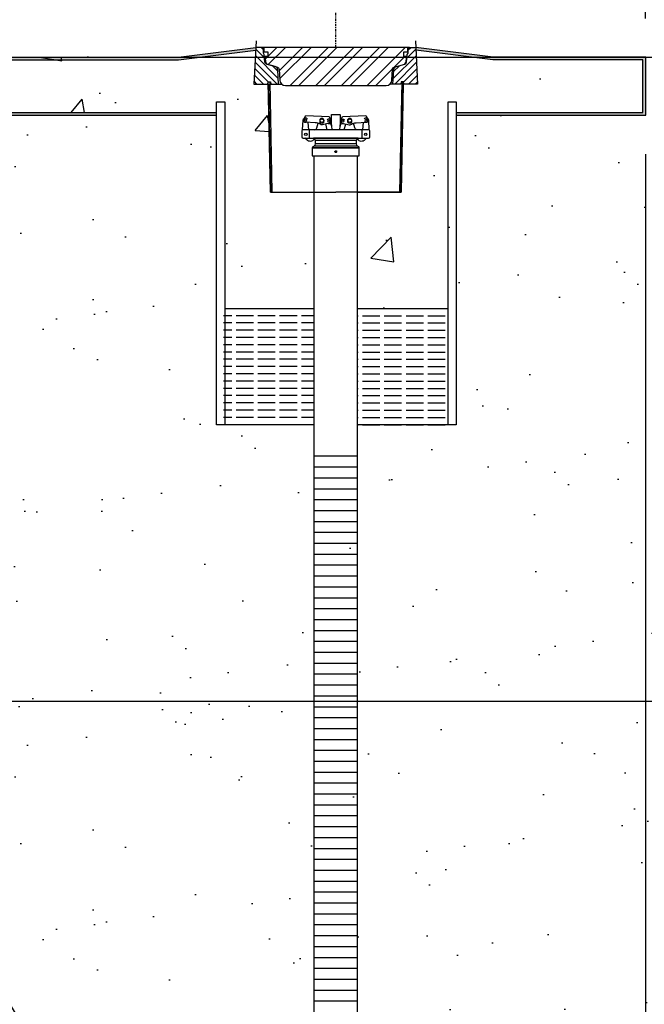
# Model space of a CAD drawing. Extents: x -169 to 2224, y 0 to 2796.
# Tile 240 of 256: x 1867 to 1932, y 322 to 424. Entities that reach past the tile are written whole.
import ezdxf

# ---------------------------------------------------------------- set-up
doc = ezdxf.new("R2010")
doc.units = 0
doc.header["$MEASUREMENT"] = 0
doc.header["$PDSIZE"] = 1
doc.linetypes.add('CENTER1', pattern=[0.6625, 0.5, -0.075, 0.0125, -0.075])
doc.linetypes.add('HIDDEN3', pattern=[0.1875, 0.125, -0.0625])
doc.layers.get('DEFPOINTS').update_dxf_attribs({"linetype": 'CONTINUOUS'})
for name, color, linetype in [('ADAPTOR-RING', 3, 'CONTINUOUS'), ('BENTONITE', 3, 'CONTINUOUS'), ('BENTONITE-HATCH', 2, 'CONTINUOUS'), ('CENTERLINE', 3, 'CENTER1'), ('CONCRETE-HATCH', 2, 'CONTINUOUS'), ('DIM', 3, 'CONTINUOUS'), ('MONITOR-WELL-COVER', 2, 'CONTINUOUS'), ('MONITOR-WELL-COVER-HATCH', 252, 'CONTINUOUS'), ('MONITOR-WELL-MANHOLE', 2, 'CONTINUOUS'), ('MONITOR-WELL-MANHOLE-HATCH', 7, 'CONTINUOUS'), ('PEAGRAVEL-HATCH', 3, 'CONTINUOUS'), ('PVC-4', 4, 'CONTINUOUS'), ('PVC-4-HATCH', 7, 'CONTINUOUS'), ('TANK-SLAB', 6, 'CONTINUOUS'), ('TANK-UST', 5, 'CONTINUOUS'), ('WELL-CAP', 3, 'CONTINUOUS')]:
    doc.layers.add(name, color=color, linetype=linetype)
doc.layers.add('FREEZE-LINES', color=8, linetype='CONTINUOUS', plot=False)
doc.styles.add('SIMPLEX', font='simplex')
doc.dimstyles.new('DIM64', dxfattribs={"dimscale": 64, "dimtxt": 0.09375, "dimasz": 0.09375, "dimexe": 0.0625, "dimexo": 0.0625, "dimgap": 0.046875, "dimtad": 1, "dimdec": 4, "dimzin": 3, "dimdsep": 46, "dimlunit": 4, "dimtxsty": 'SIMPLEX', "dimcen": 0, "dimclrd": 256, "dimclre": 256, "dimclrt": 256, "dimadec": 0, "dimazin": 0, "dimtfac": 1, "dimtdec": 4, "dimtmove": 0, "dimatfit": 3, "dimfxl": 1, "dimfrac": 2, "dimtolj": 1, "dimtzin": 0, "dimarcsym": 0})

# ---------------------------------------------------------------- blocks, each defined once
blk = doc.blocks.new('*D14')
at = {"layer": 'DEFPOINTS', "color": 0, "transparency": 16777216}
for p in [(1811.37, 353.52), (2096.76, 353.52), (1887.12, 227.52)]:
    blk.add_point(p, dxfattribs=at)
at = {"layer": 'DIM', "lineweight": -2, "transparency": 16777216}
for p, q in [((1815.37, 353.52), (2100.76, 353.52)), ((2096.76, 233.52), (2096.76, 347.52)), ((1891.12, 227.52), (2100.76, 227.52))]:
    blk.add_line(p, q, dxfattribs=at)
at = {"layer": 'DIM', "transparency": 16777216}
for points in [[(2095.76, 347.52), (2097.76, 347.52), (2096.76, 353.52)], [(2095.76, 233.52), (2097.76, 233.52), (2096.76, 227.52)]]:
    blk.add_solid(points, dxfattribs=at)
at = {"layer": 'DIM', "transparency": 16777216, "insert": (2089.19, 290.52), "char_height": 6, "attachment_point": 5, "rotation": 90, "style": 'SIMPLEX'}
blk.add_mtext('\\A1;10\'-6" O.D. (F.V.)', dxfattribs=at)
blk = doc.blocks.new('*D16')
at = {"layer": 'DEFPOINTS', "color": 0, "transparency": 16777216}
for p in [(2060.26, 420.01), (2096.76, 420.01), (1811.37, 353.52)]:
    blk.add_point(p, dxfattribs=at)
at = {"layer": 'DIM', "lineweight": -2, "transparency": 16777216}
for p, q in [((2064.26, 420.01), (2100.76, 420.01)), ((2096.76, 359.52), (2096.76, 414.01)), ((1815.37, 353.52), (2100.76, 353.52))]:
    blk.add_line(p, q, dxfattribs=at)
at = {"layer": 'DIM', "transparency": 16777216}
for points in [[(2095.76, 414.01), (2097.76, 414.01), (2096.76, 420.01)], [(2095.76, 359.52), (2097.76, 359.52), (2096.76, 353.52)]]:
    blk.add_solid(points, dxfattribs=at)
at = {"layer": 'DIM', "transparency": 16777216, "insert": (2090.19, 386.76), "char_height": 6, "attachment_point": 5, "rotation": 90, "style": 'SIMPLEX'}
blk.add_mtext('\\A1;60"', dxfattribs=at)
blk = doc.blocks.new('*D18')
at = {"layer": 'DEFPOINTS', "color": 0, "transparency": 16777216}
for p in [(1899.87, 437.25), (1899.87, 437.25), (1931.87, 420.01)]:
    blk.add_point(p, dxfattribs=at)
at = {"layer": 'DIM', "lineweight": -2, "transparency": 16777216}
for p, q in [((1931.87, 424.01), (1931.87, 441.25)), ((1925.87, 437.25), (1905.87, 437.25))]:
    blk.add_line(p, q, dxfattribs=at)
at = {"layer": 'DIM', "transparency": 16777216}
for points in [[(1905.87, 438.25), (1905.87, 436.25), (1899.87, 437.25)], [(1925.87, 438.25), (1925.87, 436.25), (1931.87, 437.25)]]:
    blk.add_solid(points, dxfattribs=at)
at = {"layer": 'DIM', "transparency": 16777216, "insert": (1915.87, 443.83), "char_height": 6, "attachment_point": 5, "style": 'SIMPLEX'}
blk.add_mtext('\\A1;2\'-8"', dxfattribs=at)
blk = doc.blocks.new('*D19')
at = {"layer": 'DEFPOINTS', "color": 0, "transparency": 16777216}
for p in [(1294.37, 414.29), (1931.87, 414.01), (1931.87, 136.52)]:
    blk.add_point(p, dxfattribs=at)
at = {"layer": 'DIM', "lineweight": -2, "transparency": 16777216}
for p, q in [((1294.37, 410.29), (1294.37, 132.52)), ((1931.87, 410.01), (1931.87, 132.52)), ((1300.37, 136.52), (1925.87, 136.52))]:
    blk.add_line(p, q, dxfattribs=at)
at = {"layer": 'DIM', "transparency": 16777216}
for points in [[(1300.37, 137.52), (1300.37, 135.52), (1294.37, 136.52)], [(1925.87, 137.52), (1925.87, 135.52), (1931.87, 136.52)]]:
    blk.add_solid(points, dxfattribs=at)
at = {"layer": 'DIM', "transparency": 16777216, "insert": (1613.12, 144.09), "char_height": 6, "attachment_point": 5, "style": 'SIMPLEX'}
blk.add_mtext('\\A1;53\'-1 1/2" (F.V. TANK SLAB)', dxfattribs=at)
blk = doc.blocks.new('*D20')
at = {"layer": 'DEFPOINTS', "color": 0, "transparency": 16777216}
for p in [(1931.87, 414.01), (1875.12, 155.02), (1931.87, 155.02)]:
    blk.add_point(p, dxfattribs=at)
at = {"layer": 'DIM', "lineweight": -2, "transparency": 16777216}
for p, q in [((1931.87, 410.01), (1931.87, 151.02)), ((1881.12, 155.02), (1925.87, 155.02))]:
    blk.add_line(p, q, dxfattribs=at)
at = {"layer": 'DIM', "transparency": 16777216}
for points in [[(1881.12, 156.02), (1881.12, 154.02), (1875.12, 155.02)], [(1925.87, 156.02), (1925.87, 154.02), (1931.87, 155.02)]]:
    blk.add_solid(points, dxfattribs=at)
at = {"layer": 'DIM', "transparency": 16777216, "insert": (1903.5, 162.59), "char_height": 6, "attachment_point": 5, "style": 'SIMPLEX'}
blk.add_mtext('\\A1;4\'-8 3/4"', dxfattribs=at)

msp = doc.modelspace()

# ---------------------------------------------------------------- hatches: boundary and pattern name
at = {"layer": 'BENTONITE-HATCH', "linetype": 'Continuous'}
h = msp.add_hatch(dxfattribs=at)
h.set_pattern_fill('ACAD_ISO02W100,_I', color=256, scale=0.15, style=2)
h.set_pattern_definition([(180, (1400.8718, 388.06986), (0, 0.75), [1.8, -0.45])])
h.paths.add_polyline_path([(1897.62181, 394.06986), (1888.28102, 394.06986), (1888.28102, 382.06986), (1897.62181, 382.06986)])
h = msp.add_hatch(dxfattribs=at)
h.set_pattern_fill('ACAD_ISO02W100,_I', color=256, scale=0.15, style=2)
h.set_pattern_definition([(0, (1400.8718, 388.06986), (0, 0.75), [1.8, -0.45])])
h.paths.add_polyline_path([(1902.12181, 394.06986), (1911.46261, 394.06986), (1911.46261, 382.06986), (1902.12181, 382.06986)])
at = {"layer": 'CONCRETE-HATCH'}
h = msp.add_hatch(dxfattribs=at)
h.set_pattern_fill('AR-CONC', color=256, scale=2.67, style=0)
h.set_pattern_definition([(50, (1423.872, 394.07), (19.15085, -1.6755), [2.0025, -22.0275]), (355, (1423.872, 394.07), (-3.7047, 20.0835), [1.602, -17.622]), (100.4514, (1425.468, 393.93), (15.4462, 18.408), [1.7019, -18.7205]), (46.184, (1423.872, 399.41), (28.4953, -4.4194), [3.0038, -33.0412]), (96.6356, (1426.246, 399.042), (24.9555, 26.009), [2.5528, -28.0807]), (351.184, (1423.872, 399.41), (24.9555, 26.009), [2.403, -26.433]), (21, (1426.542, 398.075), (15.9374, -10.7499), [2.0025, -22.0275]), (326, (1426.542, 398.075), (6.4965, 19.3615), [1.602, -17.622]), (71.4514, (1427.87, 397.179), (22.43394, 8.6116), [1.7019, -18.7205]), (37.5, (1423.872, 394.07), (0.32467, 8.88827), [0, -17.4084, 0, -17.889, 0, -17.68875]), (7.5, (1423.872, 394.07), (7.02396, 10.5308), [0, -10.1994, 0, -17.0079, 0, -6.74175]), (327.5, (1417.918, 394.07), (14.25306, -0.60222), [0, -6.675, 0, -20.826, 0, -27.6345]), (317.5, (1415.248, 394.07), (15.57107, 2.6728), [0, -8.6775, 0, -13.8306, 0, -19.6245])])
h.paths.add_polyline_path([(1797.00629, 417.96405), (1797.04578, 417.96405), (1797.08744, 417.72783), (1798.5037, 417.72783), (1798.32058, 421.22205), (1810.28811, 419.72611), (1862.88944, 419.72611), (1891.60698, 420.72205), (1891.42385, 417.22783), (1892.90757, 417.22783), (1893.12184, 406.06686), (1893.27806, 406.06986), (1897.62181, 406.06986), (1897.62181, 394.06986), (1888.40011, 394.06986), (1888.40011, 415.39791), (1887.55636, 415.39791), (1887.55636, 414.28861), (1797.37037, 414.28861)])
h = msp.add_hatch(dxfattribs=at)
h.set_pattern_fill('AR-CONC', color=256, scale=2.67, style=0)
h.set_pattern_definition([(50, (1369.153, 417.007), (19.15085, -1.6755), [2.0025, -22.0275]), (355, (1369.153, 417.007), (-3.70466, 20.0835), [1.602, -17.622]), (100.4514, (1370.749, 416.868), (15.4462, 18.40804), [1.70186, -18.7205]), (46.184, (1369.153, 422.347), (28.4953, -4.4194), [3.0038, -33.0412]), (96.6356, (1371.528, 421.98), (24.9555, 26.009), [2.5528, -28.0807]), (351.184, (1369.153, 422.347), (24.9555, 26.009), [2.403, -26.433]), (21, (1371.823, 421.012), (15.9374, -10.74992), [2.0025, -22.0275]), (326, (1371.823, 421.012), (6.4965, 19.3615), [1.602, -17.622]), (71.4514, (1373.151, 420.117), (22.43394, 8.61156), [1.70186, -18.7205]), (37.5, (1369.153, 417.0074), (0.32467, 8.88827), [0, -17.4084, 0, -17.889, 0, -17.68875]), (7.5, (1369.153, 417.007), (7.02396, 10.5308), [0, -10.1994, 0, -17.0079, 0, -6.74175]), (327.5, (1363.199, 417.007), (14.25306, -0.602215), [0, -6.675, 0, -20.826, 0, -27.6345]), (317.5, (1360.529, 417.007), (15.57107, 2.6728), [0, -8.6775, 0, -13.8306, 0, -19.6245])])
h.paths.add_polyline_path([(1908.13665, 420.72205), (1916.10419, 419.72611), (1931.59056, 419.72611), (1931.59056, 414.28861), (1912.30636, 414.28861), (1912.30636, 415.39791), (1911.46261, 415.39791), (1911.46261, 394.06986), (1902.12181, 394.06986), (1902.12181, 406.06986), (1906.46556, 406.06986), (1906.62179, 406.06686), (1906.83606, 417.22783), (1908.31978, 417.22783)])
at = {"layer": 'MONITOR-WELL-COVER-HATCH'}
h = msp.add_hatch(dxfattribs=at)
h.set_pattern_fill('ANSI32', color=256, scale=5, style=0)
h.set_pattern_definition([(45, (-573.5064, -564.0074), (-1.3258252, 1.3258252), []), (45, (-572.6225, -564.0074), (-1.3258252, 1.3258252), [])])
edge = h.paths.add_edge_path()
edge.add_line((1905.07602, 417.08019), (1894.6676, 417.08019))
edge.add_arc((1894.6676, 417.67074), 0.59055, 182.9998438, 270, ccw=False)
edge.add_line((1894.07786, 417.63984), (1894.01869, 418.76904))
edge.add_arc((1893.78279, 418.75668), 0.23622, 2.9998438, 75)
edge.add_line((1893.84393, 418.98485), (1892.89131, 419.2401))
edge.add_arc((1892.99321, 419.62039), 0.3937, 186.3110293, 255, ccw=False)
edge.add_line((1892.60189, 419.57711), (1892.54713, 420.07232))
edge.add_line((1892.54713, 420.07232), (1892.86209, 420.07232))
edge.add_line((1892.86209, 420.07232), (1892.86209, 420.54476))
edge.add_line((1892.86209, 420.54476), (1892.4487, 420.54476))
edge.add_line((1892.4487, 420.54476), (1892.4487, 420.91877))
edge.add_line((1892.4487, 420.91877), (1892.49984, 421.00736))
edge.add_line((1892.49984, 421.00736), (1907.24378, 421.00736))
edge.add_line((1907.24378, 421.00736), (1907.29493, 420.91877))
edge.add_line((1907.29493, 420.91877), (1907.29493, 420.54476))
edge.add_line((1907.29493, 420.54476), (1906.88154, 420.54476))
edge.add_line((1906.88154, 420.54476), (1906.88154, 420.07232))
edge.add_line((1906.88154, 420.07232), (1907.1965, 420.07232))
edge.add_line((1907.1965, 420.07232), (1907.14173, 419.57711))
edge.add_arc((1906.75042, 419.62039), 0.3937, 285, 353.6889707, ccw=False)
edge.add_line((1906.85232, 419.2401), (1905.8997, 418.98485))
edge.add_arc((1905.96084, 418.75668), 0.23622, 105, 177.0001562)
edge.add_line((1905.72494, 418.76904), (1905.66576, 417.63984))
edge.add_arc((1905.07602, 417.67074), 0.59055, 270, 357.0001562, ccw=False)
at = {"layer": 'MONITOR-WELL-MANHOLE-HATCH'}
h = msp.add_hatch(dxfattribs=at)
h.set_pattern_fill('LINE', color=256, scale=4, angle=135, style=0)
h.set_pattern_definition([(135, (-573.50637, -564.00736), (-0.35355339, -0.35355339), [])])
h.paths.add_polyline_path([(1891.62193, 421.00736), (1892.27731, 421.00736, -0.363970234), (1892.35485, 420.94229), (1892.40933, 420.63334), (1892.40933, 420.41539), (1892.48807, 420.27901), (1892.55766, 419.48356, 0.315298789), (1892.73185, 419.27598), (1893.59797, 419.0439, -0.324919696), (1893.88924, 418.68422), (1893.96556, 417.22783), (1893.15965, 417.22783), (1893.11799, 417.46405), (1892.92126, 417.46405), (1892.88177, 417.46405), (1892.84012, 417.22783), (1891.42385, 417.22783)])
h = msp.add_hatch(dxfattribs=at)
h.set_pattern_fill('LINE', color=256, scale=4, angle=45, style=0)
h.set_pattern_definition([(45, (1430.554, 461.54994), (-0.3535534, 0.3535534), [])])
h.paths.add_polyline_path([(1905.85439, 418.68422, -0.324919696), (1906.14565, 419.0439), (1907.01178, 419.27598, 0.315298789), (1907.18596, 419.48356), (1907.25556, 420.27901), (1907.3343, 420.41539), (1907.3343, 420.63334), (1907.38877, 420.94229, -0.363970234), (1907.46632, 421.00736), (1908.1217, 421.00736), (1908.31978, 417.22783), (1906.90351, 417.22783), (1906.86186, 417.46405), (1906.62564, 417.46405), (1906.58398, 417.22783), (1905.77806, 417.22783)])
at = {"layer": 'PEAGRAVEL-HATCH'}
h = msp.add_hatch(dxfattribs=at)
h.set_pattern_fill('AR-SAND', color=256, scale=7.5, style=0)
h.set_pattern_definition([(37.5, (1253.29, 290.516), (-0.47245, 14.45118), [0, -11.4, 0, -12.75, 0, -12.1875]), (7.5, (1253.29, 290.516), (13.27333, 21.1661), [0, -6.15, 0, -10.275, 0, -3.9375]), (327.5, (1244.065, 290.516), (23.35606, 0.04244), [0, -3.75, 0, -13.5, 0, -17.625]), (317.5, (1244.065, 290.516), (22.54595, 6.58257), [0, -1.875, 0, -8.85, 0, -10.125])])
h.paths.add_polyline_path([(1911.50442, 414.00736), (1931.06988, 414.00736), (1931.06988, 418.00736), (2047.45348, 418.00736), (1996.23315, 362.66631), (1993.07116, 357.93595), (1992.03445, 354.25678), (1990.42754, 350.05201), (1988.3541, 345.32165), (1986.22883, 339.5401), (1983.5852, 331.13056), (1980.99341, 325.8746), (1978.7111, 321.72538), (1977.83142, 319.56745), (1976.7947, 316.93948), (1975.18779, 314.3115), (1972.54416, 309.05554), (1970.98908, 304.85077), (1969.06644, 299.69604), (1967.17766, 293.87147), (1965.85561, 291.10408), (1965.61407, 290.51592), (1901.31988, 290.51592), (1901.31988, 382.06986), (1911.50442, 382.06986)])
h.paths.add_polyline_path([(1962.87877, 303.54366), (1903.87877, 303.54366), (1903.87877, 322.54366), (1962.87877, 322.54366)], flags=24)
h = msp.add_hatch(dxfattribs=at)
h.set_pattern_fill('AR-SAND', color=256, scale=7.5, style=0)
h.set_pattern_definition([(37.5, (1423.872, 353.516), (-0.47245, 14.45118), [0, -11.4, 0, -12.75, 0, -12.1875]), (7.5, (1423.872, 353.516), (13.2733, 21.1661), [0, -6.15, 0, -10.275, 0, -3.9375]), (327.5, (1414.647, 353.516), (23.35606, 0.04244), [0, -3.75, 0, -13.5, 0, -17.625]), (317.5, (1414.647, 353.516), (22.54595, 6.5826), [0, -1.875, 0, -8.85, 0, -10.125])])
edge = h.paths.add_edge_path()
edge.add_ellipse((1811.20816, 364.18384), major_axis=(0, -0.595), ratio=0.479200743, start_angle=0, end_angle=180)
edge.add_ellipse((1811.20816, 365.37384), major_axis=(0, -0.595), ratio=0.479200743, start_angle=0, end_angle=180, ccw=False)
edge.add_ellipse((1811.20816, 365.37384), major_axis=(0, -0.595), ratio=0.479200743, start_angle=180, end_angle=360, ccw=False)
edge.add_line((1811.20816, 365.96884), (1808.87181, 365.96884))
edge.add_line((1808.87181, 365.96884), (1808.87181, 370.25844))
edge.add_line((1808.87181, 370.25844), (1811.20816, 370.25844))
edge.add_ellipse((1811.20816, 370.50844), major_axis=(0, -0.25), ratio=0.479200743, start_angle=0, end_angle=180)
edge.add_ellipse((1811.20816, 371.00844), major_axis=(0, 0.25), ratio=0.479200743, start_angle=180, end_angle=360)
edge.add_line((1811.20816, 371.25844), (1808.87181, 371.25844))
edge.add_line((1808.87181, 371.25844), (1808.87181, 414.09977))
edge.add_line((1808.87181, 414.09977), (1887.55636, 414.09977))
edge.add_line((1887.55636, 414.09977), (1887.55636, 382.06986))
edge.add_line((1887.55636, 382.06986), (1897.62181, 380.70554))
edge.add_line((1897.62181, 380.70554), (1897.62181, 352.1516))
edge.add_line((1897.62181, 352.1516), (1808.87181, 353.51592))
edge.add_line((1808.87181, 353.51592), (1808.87181, 363.58884))
edge.add_line((1808.87181, 363.58884), (1811.2632, 363.58884))
h = msp.add_hatch(dxfattribs=at)
h.set_pattern_fill('AR-SAND', color=256, scale=7.5, style=0)
h.set_pattern_definition([(37.5, (1423.872, 290.516), (-0.47245, 14.45118), [0, -11.4, 0, -12.75, 0, -12.1875]), (7.5, (1423.872, 290.516), (13.2733, 21.1661), [0, -6.15, 0, -10.275, 0, -3.9375]), (327.5, (1414.647, 290.516), (23.35606, 0.04244), [0, -3.75, 0, -13.5, 0, -17.625]), (317.5, (1414.647, 290.516), (22.54595, 6.5826), [0, -1.875, 0, -8.85, 0, -10.125])])
edge = h.paths.add_edge_path()
edge.add_line((1816.90783, 351.51592), (1812.37181, 351.51592))
edge.add_line((1812.37181, 351.51592), (1811.37181, 353.51592))
edge.add_line((1811.37181, 353.51592), (1897.62181, 353.51592))
edge.add_line((1897.62181, 353.51592), (1897.62181, 290.51592))
edge.add_line((1897.62181, 290.51592), (1875.12181, 290.51592))
edge.add_arc((1814.05515, 290.51592), 61.06667, 360, 447.3224965)
at = {"layer": 'TANK-SLAB'}
h = msp.add_hatch(color=256, dxfattribs=at)
h.paths.add_polyline_path([(1831.09986, 420.00736), (1831.09986, 419.72611), (1810.28811, 419.72611), (1798.32058, 421.22205), (1798.30562, 421.50736), (1810.30562, 420.00736)])
h.paths.add_polyline_path([(1831.25103, 419.72611), (1831.25103, 420.00736), (1883.62193, 420.00736), (1891.62193, 421.00736), (1891.60698, 420.72205), (1883.63944, 419.72611)])
msp.add_hatch(color=256, dxfattribs=at).paths.add_polyline_path([(1908.13665, 420.72205), (1908.1217, 421.00736), (1916.1217, 420.00736), (1931.87181, 420.00736), (1931.87181, 414.00736), (1912.30636, 414.00736), (1912.30636, 414.28861), (1931.59056, 414.28861), (1931.59056, 419.72611), (1916.10419, 419.72611)])
h = msp.add_hatch(color=256, dxfattribs=at)
h.paths.add_polyline_path([(1831.09986, 414.28861), (1831.09986, 414.00736), (1797.39823, 414.00736), (1797.37037, 414.28861)])
h.paths.add_polyline_path([(1831.25103, 414.00736), (1831.25103, 414.28861), (1887.55636, 414.28861), (1887.55636, 414.00736)])

# ---------------------------------------------------------------- linework, layer by layer
at = {"layer": 'ADAPTOR-RING', "color": 7}
for p, q in [((1897.44553, 410.6562), (1902.2981, 410.6562)), ((1902.12265, 410.82968), (1897.62098, 410.82968)), ((1901.99761, 411.39907), (1897.74601, 411.39907)), ((1901.99761, 411.0462), (1897.74601, 411.0462))]:
    msp.add_line(p, q, dxfattribs=at)
at = {"layer": 'ADAPTOR-RING', "linetype": 'Continuous'}
msp.add_line((1902.2981, 410.6562), (1897.44553, 410.6562), dxfattribs=at)
at = {"layer": 'ADAPTOR-RING'}
msp.add_lwpolyline([(1902.16885, 411.64269), (1897.57425, 411.64269), (1897.62155, 411.61526), (1897.57425, 411.64269), (1897.62142, 411.61533, -0.26744243), (1897.74601, 411.39907), (1897.74601, 411.0462, -0.267926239), (1897.62103, 410.82971), (1897.50802, 410.76445, 0.267926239), (1897.44553, 410.6562), (1897.44553, 409.83827), (1902.2981, 409.83827), (1902.2981, 410.6562, 0.267926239), (1902.23561, 410.76445), (1902.1226, 410.82971, -0.267926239), (1901.99761, 411.0462), (1901.99761, 411.39907, -0.26744243), (1902.12221, 411.61533), (1902.16938, 411.64269), (1902.12208, 411.61526), (1902.16938, 411.64269)], format="xyb", dxfattribs=at)
at = {"layer": 'ADAPTOR-RING', "linetype": 'Continuous'}
msp.add_lwpolyline([(1899.76289, 410.24733), (1899.81735, 410.34166), (1899.92627, 410.34166), (1899.98074, 410.24733), (1899.92627, 410.15301), (1899.81735, 410.15301)], close=True, dxfattribs=at)
at = {"layer": 'BENTONITE', "linetype": 'Continuous'}
for p, q in [((1888.40011, 394.06986), (1897.62181, 394.06986)), ((1902.12181, 394.06986), (1911.46261, 394.06986))]:
    msp.add_line(p, q, dxfattribs=at)
for points in [[(1897.62181, 382.06986), (1887.55636, 382.06986), (1887.55636, 415.39791), (1888.40011, 415.39791), (1888.40011, 382.06986)], [(1911.46261, 382.06986), (1911.46261, 415.39791), (1912.30636, 415.39791), (1912.30636, 382.06986), (1902.12181, 382.06986)]]:
    msp.add_lwpolyline(points, dxfattribs=at)
at = {"layer": 'CENTERLINE', "linetype": 'CENTER1', "ltscale": 0.5}
msp.add_lwpolyline([(1899.87181, 421.00736), (1899.87181, 465.14738)], dxfattribs=at)
at = {"layer": 'DEFPOINTS'}
for points in [[(1891.65839, 421.70302), (1891.42385, 417.22783), (1892.90757, 417.22783), (1893.12184, 406.06686), (1893.27806, 406.06986), (1899.87181, 406.06986)], [(1908.08524, 421.70302), (1908.31978, 417.22783), (1906.83606, 417.22783), (1906.62179, 406.06686), (1906.46556, 406.06986), (1899.87181, 406.06986)]]:
    msp.add_lwpolyline(points, dxfattribs=at)
at = {"layer": 'FREEZE-LINES', "linetype": 'Continuous'}
msp.add_line((1831.25103, 420.00736), (2124.74363, 420.00736), dxfattribs=at)
at = {"layer": 'MONITOR-WELL-COVER', "linetype": 'Continuous'}
msp.add_lwpolyline([(1894.6676, 417.08019), (1905.07602, 417.08019, 0.398960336), (1905.66576, 417.63984), (1905.72494, 418.76904, -0.32492045), (1905.8997, 418.98485), (1906.85232, 419.2401, 0.309020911), (1907.14173, 419.57711), (1907.1965, 420.07232), (1906.88154, 420.07232), (1906.88154, 420.54476), (1907.29493, 420.54476), (1907.29493, 420.91877), (1907.24378, 421.00736), (1892.49984, 421.00736), (1892.4487, 420.91877), (1892.4487, 420.54476), (1892.86209, 420.54476), (1892.86209, 420.07232), (1892.54713, 420.07232), (1892.60189, 419.57711, 0.309020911), (1892.89131, 419.2401), (1893.84393, 418.98485, -0.32492045), (1894.01869, 418.76904), (1894.07786, 417.63984, 0.398960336)], format="xyb", close=True, dxfattribs=at)
at = {"layer": 'MONITOR-WELL-MANHOLE', "color": 7}
for p, q in [((1907.46632, 421.00736), (1892.27731, 421.00736)), ((1893.96556, 417.22783), (1894.27699, 417.22783)), ((1905.77806, 417.22783), (1905.46664, 417.22783))]:
    msp.add_line(p, q, dxfattribs=at)
at = {"layer": 'MONITOR-WELL-MANHOLE', "color": 7, "linetype": 'Continuous'}
for p, q in [((1893.27806, 406.06986), (1897.62181, 406.06986)), ((1902.12181, 406.06986), (1906.46556, 406.06986))]:
    msp.add_line(p, q, dxfattribs=at)
at = {"layer": 'MONITOR-WELL-MANHOLE', "linetype": 'Continuous'}
for points in [[(1893.11799, 417.46405), (1893.15965, 417.22783), (1893.96556, 417.22783), (1893.88924, 418.68422, 0.324919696), (1893.59797, 419.0439), (1892.73185, 419.27598, -0.315298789), (1892.55766, 419.48356), (1892.48807, 420.27901), (1892.40933, 420.41539), (1892.40933, 420.63334), (1892.35485, 420.94229, 0.363970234), (1892.27731, 421.00736), (1891.62193, 421.00736), (1891.42385, 417.22783), (1892.84012, 417.22783), (1892.88177, 417.46405)], [(1906.62564, 417.46405), (1906.58398, 417.22783), (1905.77806, 417.22783), (1905.85439, 418.68422, -0.324919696), (1906.14565, 419.0439), (1907.01178, 419.27598, 0.315298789), (1907.18596, 419.48356), (1907.25556, 420.27901), (1907.3343, 420.41539), (1907.3343, 420.63334), (1907.38877, 420.94229, -0.363970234), (1907.46632, 421.00736), (1908.1217, 421.00736), (1908.31978, 417.22783), (1906.90351, 417.22783), (1906.86186, 417.46405)]]:
    msp.add_lwpolyline(points, format="xyb", close=True, dxfattribs=at)
for points in [[(1893.05931, 417.46405), (1893.27806, 406.06986), (1893.12184, 406.06686), (1892.90309, 417.46105)], [(1906.68431, 417.46405), (1906.46556, 406.06986), (1906.62179, 406.06686), (1906.84054, 417.46105)]]:
    msp.add_lwpolyline(points, close=True, dxfattribs=at)
at = {"layer": 'PVC-4'}
for p, q in [((1897.62181, 206.67857), (1897.62181, 409.83827)), ((1902.12181, 206.67857), (1902.12181, 409.83827))]:
    msp.add_line(p, q, dxfattribs=at)
at = {"layer": 'PVC-4-HATCH', "linetype": 'Continuous'}
for points in [[(1902.12181, 378.80357), (1897.62181, 378.80357)], [(1902.12181, 377.67857), (1897.62181, 377.67857)], [(1902.12181, 376.55357), (1897.62181, 376.55357)], [(1902.12181, 375.42857), (1897.62181, 375.42857)], [(1902.12181, 374.30357), (1897.62181, 374.30357)], [(1902.12181, 373.17857), (1897.62181, 373.17857)], [(1902.12181, 372.05357), (1897.62181, 372.05357)], [(1902.12181, 370.92857), (1897.62181, 370.92857)], [(1902.12181, 369.80357), (1897.62181, 369.80357)], [(1902.12181, 368.67857), (1897.62181, 368.67857)], [(1902.12181, 367.55357), (1897.62181, 367.55357)], [(1902.12181, 366.42857), (1897.62181, 366.42857)], [(1902.12181, 365.30357), (1897.62181, 365.30357)], [(1902.12181, 364.17857), (1897.62181, 364.17857)], [(1902.12181, 363.05357), (1897.62181, 363.05357)], [(1902.12181, 361.92857), (1897.62181, 361.92857)], [(1902.12181, 360.80357), (1897.62181, 360.80357)], [(1902.12181, 359.67857), (1897.62181, 359.67857)], [(1902.12181, 358.55357), (1897.62181, 358.55357)], [(1902.12181, 357.42857), (1897.62181, 357.42857)], [(1902.12181, 356.30357), (1897.62181, 356.30357)], [(1902.12181, 355.17857), (1897.62181, 355.17857)], [(1902.12181, 354.05357), (1897.62181, 354.05357)], [(1902.12181, 352.92857), (1897.62181, 352.92857)], [(1902.12181, 351.80357), (1897.62181, 351.80357)], [(1902.12181, 350.67857), (1897.62181, 350.67857)], [(1902.12181, 349.55357), (1897.62181, 349.55357)], [(1902.12181, 348.42857), (1897.62181, 348.42857)], [(1902.12181, 347.30357), (1897.62181, 347.30357)], [(1902.12181, 346.17857), (1897.62181, 346.17857)], [(1902.12181, 345.05357), (1897.62181, 345.05357)], [(1902.12181, 343.92857), (1897.62181, 343.92857)], [(1902.12181, 342.80357), (1897.62181, 342.80357)], [(1902.12181, 341.67857), (1897.62181, 341.67857)], [(1902.12181, 340.55357), (1897.62181, 340.55357)], [(1902.12181, 339.42857), (1897.62181, 339.42857)], [(1902.12181, 338.30357), (1897.62181, 338.30357)], [(1902.12181, 337.17857), (1897.62181, 337.17857)], [(1902.12181, 336.05357), (1897.62181, 336.05357)], [(1902.12181, 334.92857), (1897.62181, 334.92857)], [(1902.12181, 333.80357), (1897.62181, 333.80357)], [(1902.12181, 332.67857), (1897.62181, 332.67857)], [(1902.12181, 331.55357), (1897.62181, 331.55357)], [(1902.12181, 330.42857), (1897.62181, 330.42857)], [(1902.12181, 329.30357), (1897.62181, 329.30357)], [(1902.12181, 328.17857), (1897.62181, 328.17857)], [(1902.12181, 327.05357), (1897.62181, 327.05357)], [(1902.12181, 325.92857), (1897.62181, 325.92857)], [(1902.12181, 324.80357), (1897.62181, 324.80357)], [(1902.12181, 323.67857), (1897.62181, 323.67857)], [(1902.12181, 322.55357), (1897.62181, 322.55357)]]:
    msp.add_lwpolyline(points, dxfattribs=at)
at = {"layer": 'TANK-SLAB'}
for p, q in [((1852.00103, 414.28861), (1887.55636, 414.28861)), ((1852.00103, 414.00736), (1887.55636, 414.00736))]:
    msp.add_line(p, q, dxfattribs=at)
for points in [[(1852.00103, 420.00736), (1883.62193, 420.00736), (1891.62193, 421.00736)], [(1912.30636, 414.00736), (1931.87181, 414.00736), (1931.87181, 420.00736), (1916.1217, 420.00736), (1908.1217, 421.00736)], [(1852.00103, 419.72611), (1883.63944, 419.72611), (1891.60698, 420.72205)], [(1912.30636, 414.28861), (1931.59056, 414.28861), (1931.59056, 419.72611), (1916.10419, 419.72611), (1908.13665, 420.72205)]]:
    msp.add_lwpolyline(points, dxfattribs=at)
at = {"layer": 'TANK-UST'}
msp.add_lwpolyline([(1812.37181, 229.51592), (1816.90783, 229.51592, 0.9543276), (1816.90783, 351.51592), (1812.37181, 351.51592)], format="xyb", dxfattribs=at)
at = {"layer": 'TANK-UST', "color": 2, "linetype": 'HIDDEN3'}
msp.add_lwpolyline([(1627.58137, 230.51592), (1603.3743, 230.51592), (1601.8743, 231.51592), (1579.8743, 231.51592), (1578.3743, 230.51592), (1488.37181, 230.51592), (1483.85926, 230.51592, -0.9539575), (1483.85926, 350.51592), (1488.37181, 350.51592), (1587.39117, 350.51592), (1812.39117, 350.51592), (1816.88436, 350.51592, -0.9539575), (1816.88436, 230.51592), (1812.39117, 230.51592), (1788.37181, 230.51592), (1786.87181, 231.51592), (1764.87181, 231.51592), (1763.37181, 230.51592), (1636.58137, 230.51592), (1635.08137, 231.51592), (1629.08137, 231.51592)], format="xyb", close=True, dxfattribs=at)
at = {"layer": 'WELL-CAP', "linetype": 'Continuous'}
for p, q in [((1897.08649, 412.51769), (1897.02061, 413.27182)), ((1898.99608, 412.51845), (1898.84335, 413.11262)), ((1900.74701, 412.51845), (1900.89974, 413.11262)), ((1902.6566, 412.51769), (1902.72248, 413.27182)), ((1897.16405, 411.64269), (1897.16405, 412.51769)), ((1902.57905, 411.64269), (1902.57905, 412.51769))]:
    msp.add_line(p, q, dxfattribs=at)
for points in [[(1896.44883, 412.50822), (1896.49983, 413.5151, -0.258991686), (1896.62823, 413.72106)], [(1899.43405, 412.90319), (1899.43405, 413.90319), (1899.43405, 414.04894, -0.414213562), (1899.4653, 414.08019), (1900.2778, 414.08019, -0.414213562), (1900.30905, 414.04894), (1900.30905, 413.90319), (1900.30905, 412.89269)], [(1903.11486, 413.72106, -0.258991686), (1903.24326, 413.5151), (1903.29427, 412.50822)], [(1899.19912, 413.1894), (1898.49671, 413.03781, -0.199707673), (1898.26097, 413.08112, 0.134523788), (1897.75739, 413.24157), (1896.74477, 413.28314)], [(1897.67795, 412.51769, 0.342299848), (1897.92008, 412.70545), (1898.04393, 413.18725)], [(1899.08079, 413.16386, 0.073436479), (1899.15305, 413.15319), (1899.18405, 413.15319, -0.414213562), (1899.43405, 412.90319), (1899.43405, 412.89269), (1899.44609, 412.54785, 0.404026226), (1899.47732, 412.51769)], [(1900.26577, 412.51769, 0.404026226), (1900.297, 412.54785), (1900.30905, 412.89269), (1900.30905, 412.90319, -0.414213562), (1900.55905, 413.15319), (1900.59005, 413.15319, 0.073436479), (1900.66231, 413.16386)], [(1900.54638, 413.18858, -1.457952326), (1900.76438, 413.53352)], [(1900.54397, 413.1894), (1901.24639, 413.03781, 0.199707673), (1901.48212, 413.08112, -0.134523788), (1901.9857, 413.24157), (1902.99832, 413.28314)], [(1902.06514, 412.51769, -0.342299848), (1901.82301, 412.70545), (1901.69917, 413.18725)], [(1897.55151, 411.64269, -0.043299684), (1897.61339, 411.58233, -0.361073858), (1897.61484, 411.50249, -0.446400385), (1896.87157, 411.46057), (1896.68872, 411.64269)], [(1903.05438, 411.64269), (1902.87152, 411.46057, -0.446400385), (1902.12825, 411.50249, -0.361073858), (1902.12971, 411.58233, -0.043299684), (1902.19158, 411.64269)]]:
    msp.add_lwpolyline(points, format="xyb", dxfattribs=at)
for points in [[(1896.56462, 413.61164), (1896.77297, 413.97006), (1899.1722, 413.87158), (1899.35047, 413.49729)], [(1900.39263, 413.49729), (1900.5709, 413.87158), (1902.97013, 413.97006), (1903.17847, 413.61164)]]:
    msp.add_lwpolyline(points, dxfattribs=at)
at = {"layer": 'WELL-CAP', "color": 1, "linetype": 'Continuous'}
msp.add_lwpolyline([(1898.61823, 413.3351, -1.000000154), (1898.24355, 413.35048), (1898.25093, 413.53033, -1), (1898.62561, 413.51495), (1898.61823, 413.3351)], format="xyb", dxfattribs=at)
msp.add_lwpolyline([(1901.49955, 413.35048, -1.000000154), (1901.12486, 413.3351), (1901.11748, 413.51495, -1), (1901.49217, 413.53033)], format="xyb", close=True, dxfattribs=at)
at = {"layer": 'WELL-CAP', "linetype": 'Continuous'}
msp.add_lwpolyline([(1903.37155, 411.76769), (1903.37155, 412.39269, 0.414213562), (1903.24655, 412.51769), (1896.49655, 412.51769, 0.414213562), (1896.37155, 412.39269), (1896.37155, 411.76769, 0.414213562), (1896.49655, 411.64269), (1903.24655, 411.64269, 0.414213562)], format="xyb", close=True, dxfattribs=at)
at = {"layer": 'WELL-CAP', "color": 7, "linetype": 'Continuous'}
for centre, radius in [((1896.75374, 413.5017), 0.0955), ((1898.43405, 413.44969), 0.1875), ((1899.15305, 413.40319), 0.0955), ((1900.59005, 413.40319), 0.0955), ((1901.30905, 413.44969), 0.1875), ((1902.98935, 413.5017), 0.0955), ((1896.77605, 412.04969), 0.126), ((1902.96705, 412.04969), 0.126)]:
    msp.add_circle(centre, radius, dxfattribs=at)
at = {"layer": 'WELL-CAP', "linetype": 'Continuous'}
msp.add_circle((1899.15305, 413.40319), 0.096, dxfattribs=at)
for centre, radius, start, end in [((1896.75382, 413.5017), 0.2188, 31.2074754, 324.0901309), ((1899.18405, 413.90319), 0.25, 289.8922931, 0), ((1900.55905, 413.90319), 0.25, 180, 250.1077069), ((1902.98928, 413.5017), 0.2188, 215.9098691, 148.7925246), ((1899.15305, 413.40319), 0.2187, 281.8605029, 144.0766136)]:
    msp.add_arc(centre, radius, start, end, dxfattribs=at)

# ---------------------------------------------------------------- dimensions: what is measured, and where the dimension line sits
at = {"layer": 'DIM'}
dim = msp.add_linear_dim(base=(1899.87181, 437.25425), p1=(1931.87181, 420.00736), p2=(1899.87181, 437.25425), angle=180, dimstyle='DIM64', override={"dimse2": 1}, dxfattribs=at)
dim.commit()
dim.dimension.update_dxf_attribs({"geometry": '*D18', "text_midpoint": (1915.87181, 443.82568)})
for base, p1, p2, angle, text, picture, middle in [((2096.75939, 420.00736), (1811.37181, 353.51592), (2060.25541, 420.00736), 90, '60"', '*D16', (2090.18796, 386.76164)), ((1931.87181, 136.51592), (1294.36544, 414.28861), (1931.87181, 414.00736), 0, '<> (F.V. TANK SLAB)', '*D19', (1613.11863, 144.08735)), ((2096.75939, 353.51592), (1887.12181, 227.51592), (1811.37181, 353.51592), 90, '<> O.D. (F.V.)', '*D14', (2089.18796, 290.51592))]:
    dim = msp.add_linear_dim(base=base, p1=p1, p2=p2, angle=angle, text=text, dimstyle='DIM64', dxfattribs=at)
    dim.commit()
    dim.dimension.update_dxf_attribs({"geometry": picture, "text_midpoint": middle})
dim = msp.add_linear_dim(base=(1931.87181, 155.01592), p1=(1875.12181, 155.01592), p2=(1931.87181, 414.00736), angle=0, dimstyle='DIM64', dxfattribs=at)
dim.commit()
dim.dimension.update_dxf_attribs({"geometry": '*D20', "text_midpoint": (1903.49681, 162.58735)})

doc.saveas('drawing.dxf')
